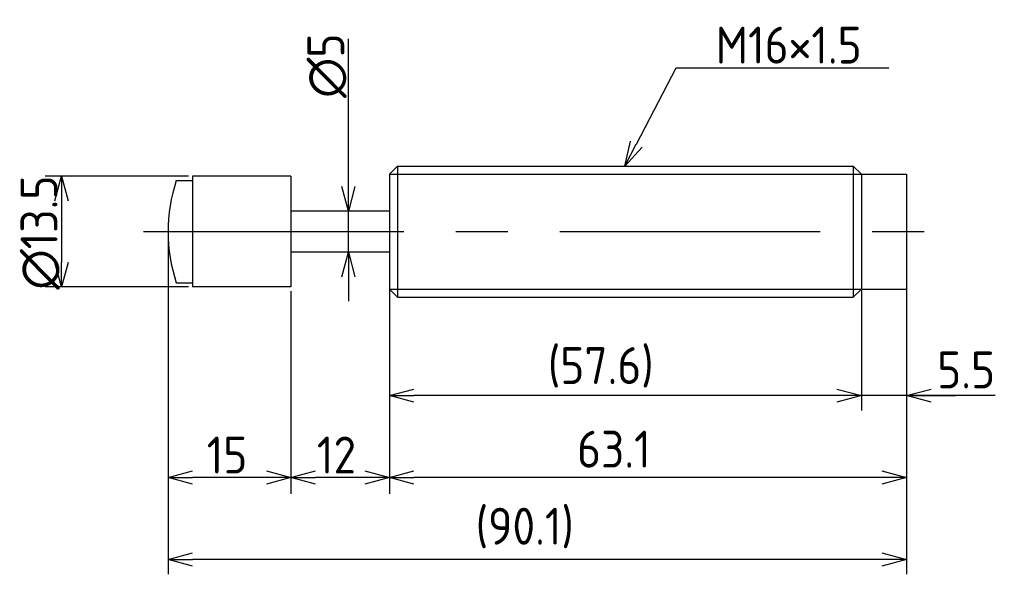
# Model space of a CAD drawing. Extents: x 93 to 320, y 122 to 211.
# Tile 2 of 2: x 200 to 320, y 143 to 211. Entities that reach past the tile are written whole.
import ezdxf

# ---------------------------------------------------------------- set-up
doc = ezdxf.new("R2010")
doc.units = 0
doc.linetypes.add('CENTER', pattern=[50.8, 31.75, -6.35, 6.35, -6.35])
doc.layers.get('0').update_dxf_attribs({"linetype": 'CONTINUOUS'})
doc.layers.get('DEFPOINTS').update_dxf_attribs({"linetype": 'CONTINUOUS'})
doc.layers.add('図形', color=7, linetype='CONTINUOUS')
doc.layers.add('寸法_文字', color=3, linetype='CONTINUOUS')
doc.styles.add('DIMENSION', font='isocp.shx', dxfattribs={"bigfont": 'bigfont.shx'})
doc.dimstyles.get("Standard").update_dxf_attribs({"dimtxt": 0.18, "dimasz": 0.18, "dimexe": 0.18, "dimexo": 0.0625, "dimgap": 0.09, "dimtad": 0, "dimtih": 1, "dimtoh": 1, "dimzin": 0, "dimcen": 0.09, "dimazin": 3, "dimtfac": 1, "dimtofl": 0, "dimtmove": 0, "dimatfit": 3})

# ---------------------------------------------------------------- blocks, each defined once
blk = doc.blocks.new('_OPEN30')
at = {"color": 0, "linetype": 'BYBLOCK'}
for p, q in [((-1, 0.268), (0, 0)), ((0, 0), (-1, -0.268)), ((0, 0), (-1, 0))]:
    blk.add_line(p, q, dxfattribs=at)
blk = doc.blocks.new('*U16')
at = {"layer": '寸法_文字', "color": 3, "style": 'DIMENSION'}
blk.add_text('12', height=4.5, dxfattribs=at).set_placement((236.16, 155.5))
blk = doc.blocks.new('*D15')
at = {"layer": 'DEFPOINTS', "color": 0}
for p in [(233, 178.25), (245, 178), (233, 155)]:
    blk.add_point(p, dxfattribs=at)
at = {"layer": '寸法_文字', "color": 3}
for p, q in [((233, 177.75), (233, 153)), ((245, 177.5), (245, 153)), ((242, 155), (236, 155))]:
    blk.add_line(p, q, dxfattribs=at)
blk.add_blockref('*U16', (0, 0))
at = {"layer": '寸法_文字', "color": 3, "xscale": 3, "yscale": 3, "zscale": 3, "rotation": 180}
blk.add_blockref('_OPEN30', (233, 155), dxfattribs=at)
at = {"layer": '寸法_文字', "color": 3, "xscale": 3, "yscale": 3, "zscale": 3}
blk.add_blockref('_OPEN30', (245, 155), dxfattribs=at)
blk = doc.blocks.new('*U18')
at = {"layer": '寸法_文字', "color": 3, "style": 'DIMENSION'}
blk.add_text('15', height=4.5, dxfattribs=at).set_placement((222.71, 155.5))
blk = doc.blocks.new('*D17')
at = {"layer": 'DEFPOINTS', "color": 0}
for p in [(218, 185), (233, 178.25), (218, 155)]:
    blk.add_point(p, dxfattribs=at)
at = {"layer": '寸法_文字', "color": 3}
for p, q in [((218, 184.5), (218, 153)), ((233, 177.75), (233, 153)), ((230, 155), (221, 155))]:
    blk.add_line(p, q, dxfattribs=at)
blk.add_blockref('*U18', (0, 0))
at = {"layer": '寸法_文字', "color": 3, "xscale": 3, "yscale": 3, "zscale": 3, "rotation": 180}
blk.add_blockref('_OPEN30', (218, 155), dxfattribs=at)
at = {"layer": '寸法_文字', "color": 3, "xscale": 3, "yscale": 3, "zscale": 3}
blk.add_blockref('_OPEN30', (233, 155), dxfattribs=at)
blk = doc.blocks.new('*U22')
at = {"layer": '寸法_文字', "color": 3, "style": 'DIMENSION'}
blk.add_text('∅13.5', height=4.5, rotation=90, dxfattribs=at).set_placement((204.5, 177.93))
blk = doc.blocks.new('*D21')
at = {"layer": 'DEFPOINTS', "color": 0}
for p in [(221, 191.75), (205, 178.25), (221, 178.25)]:
    blk.add_point(p, dxfattribs=at)
at = {"layer": '寸法_文字', "color": 3}
for p, q in [((220.5, 191.75), (203, 191.75)), ((205, 188.75), (205, 181.25)), ((220.5, 178.25), (203, 178.25))]:
    blk.add_line(p, q, dxfattribs=at)
blk.add_blockref('*U22', (0, 0))
at = {"layer": '寸法_文字', "color": 3, "xscale": 3, "yscale": 3, "zscale": 3}
for p, rotation in [((205, 191.75), 90), ((205, 178.25), 270)]:
    blk.add_blockref('_OPEN30', p, dxfattribs=dict(at, rotation=rotation))
blk = doc.blocks.new('*U24')
at = {"layer": '寸法_文字', "color": 3, "style": 'DIMENSION'}
blk.add_text('∅5', height=4.5, rotation=90, dxfattribs=at).set_placement((239.5, 201.31))
blk = doc.blocks.new('*D23')
at = {"layer": 'DEFPOINTS', "color": 0}
for p in [(239, 187.5), (239, 182.5), (240, 182.5)]:
    blk.add_point(p, dxfattribs=at)
at = {"layer": '寸法_文字', "color": 3}
for p, q in [((240, 190.5), (240, 208.52)), ((240, 182.5), (240, 187.5)), ((240, 179.5), (240, 176.5))]:
    blk.add_line(p, q, dxfattribs=at)
blk.add_blockref('*U24', (0, 0))
at = {"layer": '寸法_文字', "color": 3, "xscale": 3, "yscale": 3, "zscale": 3}
for p, rotation in [((240, 187.5), 270), ((240, 182.5), 90)]:
    blk.add_blockref('_OPEN30', p, dxfattribs=dict(at, rotation=rotation))
blk = doc.blocks.new('*U39')
at = {"layer": '寸法_文字'}
blk.add_lwpolyline([(275.14, 195.66), (280, 205), (285, 205), (305.94, 205)], dxfattribs=at)
at = {"layer": '寸法_文字', "xscale": 3, "yscale": 3, "zscale": 3, "rotation": 242.4879973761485}
blk.add_blockref('_OPEN30', (273.75, 193), dxfattribs=at)
blk = doc.blocks.new('*U40')
at = {"layer": '寸法_文字', "style": 'DIMENSION'}
blk.add_text('M16×1.5', height=4.5, dxfattribs=at).set_placement((284.825, 205.5))
blk = doc.blocks.new('*U48')
at = {"layer": '寸法_文字', "style": 'DIMENSION'}
blk.add_text('5.5', height=4.5, dxfattribs=at).set_placement((311.84, 165.88))

msp = doc.modelspace()

# ---------------------------------------------------------------- linework, layer by layer
at = {"layer": '図形'}
for p, q in [((245, 192), (246, 193)), ((246, 193), (301.6, 193)), ((246, 193), (246, 177)), ((301.6, 193), (301.6, 177)), ((302.6, 192), (301.6, 193)), ((219.002, 191.25), (221, 191.25)), ((221, 191.75), (221, 178.25)), ((233, 191.75), (221, 191.75)), ((233, 191.75), (233, 178.25)), ((245, 192), (245, 178)), ((302.6, 192), (308.1, 192)), ((302.6, 192), (302.6, 178)), ((308.1, 192), (308.1, 178)), ((245, 187.5), (233, 187.5)), ((245, 182.5), (233, 182.5)), ((219.002, 178.75), (221, 178.75)), ((233, 178.25), (221, 178.25)), ((245, 178), (246, 177)), ((302.6, 178), (301.6, 177)), ((302.6, 178), (308.1, 178)), ((246.004, 177), (301.6, 177))]:
    msp.add_line(p, q, dxfattribs=at)
at = {"layer": '図形', "color": 3}
for p, q in [((245, 192), (302.6, 192)), ((245, 178), (302.6, 178))]:
    msp.add_line(p, q, dxfattribs=at)
at = {"layer": '図形', "color": 3, "linetype": 'CENTER'}
msp.add_line((215, 185), (312.5, 185), dxfattribs=at)
at = {"layer": '図形'}
msp.add_arc((238, 185), 20, 161.79004, 198.20996, dxfattribs=at)
at = {"layer": '寸法_文字'}
for p, q in [((218, 184.938), (218, 143.2)), ((245, 177.938), (245, 163.2)), ((245, 177.938), (245, 153.2)), ((302.6, 177.938), (302.6, 163.2)), ((302.6, 177.938), (302.6, 163.2)), ((308.1, 177.938), (308.1, 163.2)), ((308.1, 177.938), (308.1, 153.2)), ((308.1, 177.938), (308.1, 143.2)), ((299.6, 165), (248, 165)), ((299.6, 165), (296.6, 165)), ((308.1, 165), (302.6, 165)), ((318.913, 165), (308.1, 165)), ((311.1, 165), (314.1, 165)), ((305.1, 155), (248, 155)), ((305.1, 145), (221, 145))]:
    msp.add_line(p, q, dxfattribs=at)

# ---------------------------------------------------------------- block references
for name in ['*U40', '*U39', '*U48']:
    msp.add_blockref(name, (0, 0), dxfattribs=at)
at = {"layer": '寸法_文字', "xscale": 3, "yscale": 3, "zscale": 3, "rotation": 180}
for p in [(245, 165), (308.1, 165), (245, 155), (218, 145)]:
    msp.add_blockref('_OPEN30', p, dxfattribs=at)
at = {"layer": '寸法_文字', "xscale": 3, "yscale": 3, "zscale": 3}
for p in [(302.6, 165), (302.6, 165), (308.1, 155), (308.1, 145)]:
    msp.add_blockref('_OPEN30', p, dxfattribs=at)

# ---------------------------------------------------------------- texts
at = {"layer": '寸法_文字', "style": 'DIMENSION'}
for s, p in [('(57.6)', (264.346, 166.414)), ('63.1', (267.904, 156.214)), ('(90.1)', (255.535, 146.817))]:
    msp.add_text(s, height=4.5, dxfattribs=at).set_placement(p)

# ---------------------------------------------------------------- dimensions: what is measured, and where the dimension line sits
at = {"layer": '寸法_文字'}
dim = msp.add_linear_dim(base=(240, 182.5), p1=(239, 187.5), p2=(239, 182.5), angle=90, text='%%c<>', dimstyle='Standard', override={"dimse1": 1, "dimse2": 1}, dxfattribs=at)
dim.commit()
dim.dimension.update_dxf_attribs({"geometry": '*D23', "text_midpoint": (240, 205), "dimtype": 128})
dim = msp.add_linear_dim(base=(205, 178.25), p1=(221, 191.75), p2=(221, 178.25), angle=90, text='%%c<>', dimstyle='Standard', dxfattribs=at)
dim.commit()
dim.dimension.update_dxf_attribs({"geometry": '*D21', "text_midpoint": (205, 185), "dimtype": 128})
for base, p1, p2, picture, middle in [((218, 155), (233, 178.25), (218, 185), '*D17', (225.5, 155)), ((233, 155), (245, 178), (233, 178.25), '*D15', (239, 155))]:
    dim = msp.add_linear_dim(base=base, p1=p1, p2=p2, dimstyle='Standard', dxfattribs=at)
    dim.commit()
    dim.dimension.update_dxf_attribs({"geometry": picture, "text_midpoint": middle, "dimtype": 128})

doc.saveas('drawing.dxf')
